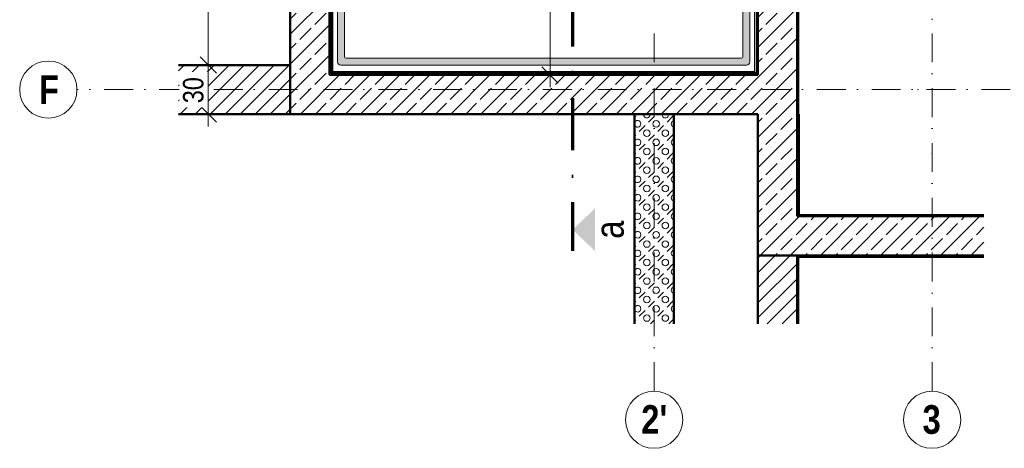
# Model space of a CAD drawing. Header units: metres. Extents: x -58265 to 688021, y -56222 to 35250.
# Tile 12 of 67: x 522865 to 528886, y -52907 to -50285. Entities that reach past the tile are written whole.
import ezdxf

# ---------------------------------------------------------------- set-up
doc = ezdxf.new("R2010")
doc.units = ezdxf.units.M
doc.header["$LTSCALE"] = 0.05
doc.header["$PDSIZE"] = 0.8
for name, pattern in [('Strichlinie_ eng', [46, 30, -16]), ('Strichpunktlinie', [13405.555248, 7055.555344, -3527.777672, 0, -2822.222233]), ('Strichpunktlinie_ lang', [12700, 6350, -3175, 0, -3175]), ('Wipeout_Contour', [20000, 0, -20000])]:
    doc.linetypes.add(name, pattern=pattern)
for name, color, linetype in [('A_1_Bauteilschraffuren', 7, 'Continuous'), ('A_1_Schraffuren', 7, 'Continuous'), ('A_1_Treppen', 7, 'Continuous'), ('A_1_Wände_Innen_Massiv', 7, 'Continuous'), ('A_4_Detail_Inhalt', 7, 'Continuous'), ('A_5_Detail_Bemaßung', 7, 'Continuous'), ('A_5_Detail_Inhalt', 7, 'Continuous')]:
    doc.layers.add(name, color=color, linetype=linetype)
doc.styles.add('ERSTELLTER_STIL_2', font='txt')
doc.styles.add('ERSTELLTER_STIL_4', font='txt')
doc.dimstyles.new('ERSTELLTER_STIL__1', dxfattribs={"dimtxt": 125, "dimasz": 95, "dimexe": 0.18, "dimexo": 0.0625, "dimgap": 0, "dimtad": 1, "dimlfac": 0.001, "dimzin": 0, "dimdsep": 46, "dimtxsty": 'ERSTELLTER_STIL_2', "dimblk": 'ARROWHEAD_6', "dimblk1": 'ARROWHEAD_6', "dimblk2": 'ARROWHEAD_6', "dimcen": 0.09, "dimse1": 1, "dimse2": 1, "dimclrd": 7, "dimclre": 7, "dimclrt": 7, "dimazin": 0, "dimtfac": 1, "dimtdec": 4, "dimtmove": 2, "dimatfit": 3, "dimfxl": 1, "dimtolj": 1, "dimtzin": 0, "dimarcsym": 0})
doc.dimstyles.new('ERSTELLTER_STIL__2', dxfattribs={"dimtxt": 125, "dimasz": 95, "dimexe": 0.18, "dimexo": 0.0625, "dimgap": 0, "dimtad": 1, "dimlfac": 0.001, "dimzin": 0, "dimdsep": 46, "dimtxsty": 'ERSTELLTER_STIL_2', "dimblk": 'ARROWHEAD_6', "dimblk1": 'ARROWHEAD_6', "dimblk2": 'ARROWHEAD_6', "dimcen": 0.09, "dimse1": 1, "dimse2": 1, "dimclrd": 7, "dimclre": 7, "dimclrt": 7, "dimazin": 0, "dimtfac": 1, "dimtdec": 4, "dimtmove": 0, "dimatfit": 3, "dimfxl": 1, "dimtolj": 1, "dimtzin": 0, "dimarcsym": 0})
pattern_1 = [(45, (521223.22, -54588.84), (-91.9239, 91.9239), []), (45, (521177.26, -54542.88), (-91.9239, 91.9239), [97.5, -32.5])]
pattern_2 = [(0, (521223.22, -54588.84), (0, 86.60254), [0, -50]), (0, (521248.22, -54545.54), (0, 86.60254), [0, -50])]
pattern_3 = [(45, (521223.223, -54588.84), (-45.96194, 45.96194), [])]

# ---------------------------------------------------------------- blocks, each defined once
blk = doc.blocks.new('*X16', base_point=(521223.2, -54588.8))
at = {"layer": 'A_1_Bauteilschraffuren', "color": 253, "linetype": 'Continuous', "lineweight": 15}
for p, q in [((526623.9, -50885.2), (526632.6, -50876.5)), ((526653.8, -50968.5), (526689.2, -50933.1)), ((526710.4, -50911.9), (526745.7, -50876.5)), ((526766.9, -50968.5), (526802.3, -50933.1)), ((526823.5, -50911.9), (526858.9, -50876.5)), ((526623.9, -50998.3), (526632.6, -50989.7)), ((526710.4, -51025), (526745.7, -50989.7)), ((526823.5, -51025), (526858.9, -50989.7)), ((526653.8, -51081.6), (526689.2, -51046.2)), ((526766.9, -51081.6), (526802.3, -51046.2)), ((526623.9, -51111.5), (526632.6, -51102.8)), ((526710.4, -51138.2), (526745.7, -51102.8)), ((526823.5, -51138.2), (526858.9, -51102.8)), ((526653.8, -51194.7), (526689.2, -51159.4)), ((526766.9, -51194.7), (526802.3, -51159.4)), ((526623.9, -51224.6), (526632.6, -51215.9)), ((526710.4, -51251.3), (526745.7, -51215.9)), ((526823.5, -51251.3), (526858.9, -51215.9)), ((526653.8, -51307.9), (526689.2, -51272.5)), ((526766.9, -51307.9), (526802.3, -51272.5)), ((526623.9, -51337.7), (526632.6, -51329.1)), ((526710.4, -51364.4), (526745.7, -51329.1)), ((526823.5, -51364.4), (526858.9, -51329.1)), ((526653.8, -51421), (526689.2, -51385.6)), ((526766.9, -51421), (526802.3, -51385.6)), ((526623.9, -51450.9), (526632.6, -51442.2)), ((526710.4, -51477.6), (526745.7, -51442.2)), ((526823.5, -51477.6), (526858.9, -51442.2)), ((526653.8, -51534.1), (526689.2, -51498.8)), ((526766.9, -51534.1), (526802.3, -51498.8)), ((526623.9, -51564), (526632.6, -51555.4)), ((526710.4, -51590.7), (526745.7, -51555.4)), ((526823.5, -51590.7), (526858.9, -51555.4)), ((526653.8, -51647.3), (526689.2, -51611.9)), ((526766.9, -51647.3), (526802.3, -51611.9)), ((526623.9, -51677.1), (526632.6, -51668.5)), ((526710.4, -51703.8), (526745.7, -51668.5)), ((526823.5, -51703.8), (526858.9, -51668.5)), ((526653.8, -51760.4), (526689.2, -51725.1)), ((526766.9, -51760.4), (526802.3, -51725.1)), ((526623.9, -51790.3), (526632.6, -51781.6)), ((526653.8, -51873.5), (526689.2, -51838.2)), ((526710.4, -51817), (526745.7, -51781.6)), ((526766.9, -51873.5), (526802.3, -51838.2)), ((526823.5, -51817), (526858.9, -51781.6)), ((526623.9, -51903.4), (526632.6, -51894.8)), ((526710.4, -51930.1), (526745.7, -51894.8)), ((526823.5, -51930.1), (526858.9, -51894.8)), ((526653.8, -51986.7), (526689.2, -51951.3)), ((526766.9, -51986.7), (526802.3, -51951.3)), ((526623.9, -52016.6), (526632.6, -52007.9)), ((526710.4, -52043.3), (526745.7, -52007.9)), ((526823.5, -52043.3), (526858.9, -52007.9)), ((526653.8, -52099.8), (526689.2, -52064.5)), ((526766.9, -52099.8), (526802.3, -52064.5)), ((526623.9, -52129.7), (526632.6, -52121)), ((526721.3, -52145.5), (526745.7, -52121)), ((526834.4, -52145.5), (526858.9, -52121))]:
    blk.add_line(p, q, dxfattribs=at)
for centre in [(526756.3, -50922.5), (526699.8, -50979.1), (526812.9, -50979.1), (526756.3, -51035.6), (526699.8, -51092.2), (526812.9, -51092.2), (526756.3, -51148.8), (526699.8, -51205.3), (526812.9, -51205.3), (526756.3, -51261.9), (526699.8, -51318.5), (526756.3, -51375), (526812.9, -51318.5), (526699.8, -51431.6), (526812.9, -51431.6), (526756.3, -51488.2), (526699.8, -51544.7), (526812.9, -51544.7), (526756.3, -51601.3), (526699.8, -51657.9), (526812.9, -51657.9), (526756.3, -51714.5), (526699.8, -51771), (526812.9, -51771), (526756.3, -51827.6), (526699.8, -51884.2), (526812.9, -51884.2), (526756.3, -51940.7), (526699.8, -51997.3), (526812.9, -51997.3), (526756.3, -52053.9), (526699.8, -52110.4), (526812.9, -52110.4)]:
    blk.add_circle(centre, 20, dxfattribs=at)
for centre, start, end in [((526699.8, -50865.9), 172.36261, 7.63739), ((526812.9, -50865.9), 172.36261, 7.63739), ((526643.2, -50922.5), 195.62796, 164.37204), ((526869.5, -50922.5), 106.06572, 253.93428), ((526643.2, -51035.6), 195.62796, 164.37204), ((526869.5, -51035.6), 106.06572, 253.93428), ((526643.2, -51148.8), 195.62796, 164.37204), ((526869.5, -51148.8), 106.06572, 253.93428), ((526643.2, -51261.9), 195.62796, 164.37204), ((526869.5, -51261.9), 106.06572, 253.93428), ((526643.2, -51375), 195.62796, 164.37204), ((526869.5, -51375), 106.06572, 253.93428), ((526643.2, -51488.2), 195.62796, 164.37204), ((526869.5, -51488.2), 106.06572, 253.93428), ((526643.2, -51601.3), 195.62796, 164.37204), ((526869.5, -51601.3), 106.06572, 253.93428), ((526643.2, -51714.5), 195.62796, 164.37204), ((526869.5, -51714.5), 106.06572, 253.93428), ((526643.2, -51827.6), 195.62796, 164.37204), ((526869.5, -51827.6), 106.06572, 253.93428), ((526643.2, -51940.7), 195.62796, 164.37204), ((526869.5, -51940.7), 106.06572, 253.93428), ((526643.2, -52053.9), 195.62796, 164.37204), ((526869.5, -52053.9), 106.06572, 253.93428)]:
    blk.add_arc(centre, 20, start, end, dxfattribs=at)
blk = doc.blocks.new('*D20', base_point=(521223.2, -54588.8))
at = {"layer": 'A_5_Detail_Bemaßung', "color": 7, "linetype": 'Continuous', "lineweight": 15}
for p, q in [((523967.8, -50513.3), (524067.8, -50613.3)), ((524111.6, -50563.3), (523924.1, -50563.3)), ((524017.8, -50863.3), (524017.8, -50563.3)), ((523967.8, -50813.3), (524067.8, -50913.3)), ((524111.6, -50863.3), (523924.1, -50863.3)), ((524017.8, -50938.3), (524017.8, -50863.3))]:
    blk.add_line(p, q, dxfattribs=at)
at = {"color": 254, "linetype": 'Wipeout_Contour', "lineweight": 0, "ltscale": 2105504.795838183}
blk.add_wipeout([(524015, -50821.3), (524015, -50605.3), (523840, -50605.3), (523840, -50821.3)], dxfattribs=at).dxf.layer = 'A_1_Schraffuren'
at = {"layer": 'A_5_Detail_Bemaßung', "color": 7, "lineweight": 15, "insert": (523990, -50796.3), "char_height": 125, "attachment_point": 7, "rotation": 90, "style": 'ERSTELLTER_STIL_2'}
blk.add_mtext('\\A1;{\\pql;\\fSwis721 Cn BT|b0|i0|c0|p0;\\W1.000000;30}', dxfattribs=at)
blk = doc.blocks.new('ARROWHEAD_6')
at = {"color": 0, "linetype": 'Continuous', "lineweight": 0}
for p, q in [((0, 0), (-1, 0)), ((-0.5, -0.5), (0.5, 0.5))]:
    blk.add_line(p, q, dxfattribs=at)
blk = doc.blocks.new('*D22', base_point=(521223.2, -54588.8))
at = {"layer": 'A_5_Detail_Bemaßung', "color": 7, "linetype": 'Continuous', "lineweight": 15}
for p, q in [((523967.8, -46398.3), (524067.8, -46498.3)), ((524111.6, -46448.3), (523924.1, -46448.3)), ((524017.8, -50563.3), (524017.8, -46448.3)), ((523967.8, -50513.3), (524067.8, -50613.3)), ((524111.6, -50563.3), (523924.1, -50563.3))]:
    blk.add_line(p, q, dxfattribs=at)
at = {"color": 254, "linetype": 'Wipeout_Contour', "lineweight": 0, "ltscale": 2104683.630318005}
blk.add_wipeout([(524014.1, -48699.8), (524014.1, -48311.8), (523846.6, -48311.8), (523846.6, -48699.8)], dxfattribs=at).dxf.layer = 'A_1_Schraffuren'
at = {"layer": 'A_5_Detail_Bemaßung', "color": 7, "lineweight": 15, "insert": (524024, -48678.5), "char_height": 125, "attachment_point": 7, "rotation": 90, "style": 'ERSTELLTER_STIL_2'}
blk.add_mtext('\\A1;{\\pql;\\fSwis721 Cn BT|b0|i0|c0|p0;\\W1.000000;4,11\\fSwis721 Cn BT|b0|i0|c0|p0;\\W1.000000;\\A1{\\H.66x;\\S5^  ;}}', dxfattribs=at)
blk = doc.blocks.new('*D67', base_point=(521223.2, -54588.8))
at = {"layer": 'A_5_Detail_Bemaßung', "color": 7, "linetype": 'Continuous', "lineweight": 15}
for p, q in [((526158.1, -49689.3), (526058.1, -49589.3)), ((526108.1, -49639.3), (526108.1, -49564.3)), ((526201.8, -49639.3), (526014.3, -49639.3)), ((526108.1, -50623.3), (526108.1, -49639.3)), ((526058.1, -50573.3), (526158.1, -50673.3)), ((526201.8, -50623.3), (526014.3, -50623.3)), ((526108.1, -50698.3), (526108.1, -50623.3))]:
    blk.add_line(p, q, dxfattribs=at)
at = {"color": 254, "linetype": 'Wipeout_Contour', "lineweight": 0, "ltscale": 2113576.639821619}
blk.add_wipeout([(526101.5, -50266.7), (526101.5, -49926), (525926.5, -49926), (525926.5, -50266.7)], dxfattribs=at).dxf.layer = 'A_1_Schraffuren'
at = {"layer": 'A_5_Detail_Bemaßung', "color": 7, "lineweight": 15, "insert": (526076.5, -50241.7), "char_height": 125, "attachment_point": 7, "rotation": 90, "style": 'ERSTELLTER_STIL_2'}
blk.add_mtext('\\A1;{\\pql;\\fSwis721 Cn BT|b0|i0|c0|p0;\\W1.000000;1,00}', dxfattribs=at)

msp = doc.modelspace()

# ---------------------------------------------------------------- hatches: boundary and pattern name
at = {"layer": 'A_1_Bauteilschraffuren', "linetype": 'Continuous', "lineweight": 15}
h = msp.add_hatch(dxfattribs=at)
h.set_pattern_fill('Beton__Stahlbeton_0002', color=253, style=0, pattern_type=2)
h.set_pattern_definition(pattern_1)
h.paths.add_polyline_path([(527618.936, -46448.264), (527378.936, -46448.264), (527378.936, -50623.264), (524758.936, -50623.264), (524758.936, -46448.264), (524518.936, -46448.264), (524518.936, -50863.264), (527378.936, -50863.264), (527378.936, -51728.264), (528761.422, -51728.264), (528761.422, -51488.264), (527618.936, -51488.264)])
at = {"layer": 'A_1_Bauteilschraffuren', "linetype": 'Continuous', "lineweight": 13}
h = msp.add_hatch(dxfattribs=at)
h.set_pattern_fill('Verputz_0002', color=251, style=0, pattern_type=2)
h.set_pattern_definition(pattern_2)
h.paths.add_polyline_path([(524758.936, -46448.264), (524758.936, -50613.264), (524768.936, -50613.264), (524768.936, -46448.264)])
h = msp.add_hatch(dxfattribs=at)
h.set_pattern_fill('Verputz_0002', color=251, style=0, pattern_type=2)
h.set_pattern_definition(pattern_2)
h.paths.add_polyline_path([(527368.936, -50613.264), (527378.936, -50613.264), (527378.936, -46448.264), (527368.936, -46448.264)])
h = msp.add_hatch(dxfattribs=at)
h.set_pattern_fill('Verputz_0002', color=251, style=0, pattern_type=2)
h.set_pattern_definition(pattern_2)
h.paths.add_polyline_path([(527618.936, -46448.264), (527618.936, -50863.264), (527628.936, -50863.264), (527628.936, -46448.264)])
at = {"layer": 'A_1_Bauteilschraffuren', "linetype": 'Continuous', "lineweight": 15}
h = msp.add_hatch(dxfattribs=at)
h.set_pattern_fill('MW_Kalksandstein_0002', color=253, style=0, pattern_type=2)
h.set_pattern_definition(pattern_3)
h.paths.add_polyline_path([(523835.062, -50863.264), (524518.936, -50863.264), (524518.936, -50563.264), (523835.062, -50563.264)])
at = {"layer": 'A_1_Bauteilschraffuren', "linetype": 'Continuous', "lineweight": 13}
h = msp.add_hatch(dxfattribs=at)
h.set_pattern_fill('Verputz_0002', color=251, style=0, pattern_type=2)
h.set_pattern_definition(pattern_2)
h.paths.add_polyline_path([(524758.936, -50613.264), (524758.936, -50623.264), (524768.936, -50623.264), (524768.936, -50613.264)])
h = msp.add_hatch(dxfattribs=at)
h.set_pattern_fill('Verputz_0002', color=251, style=0, pattern_type=2)
h.set_pattern_definition(pattern_2)
h.paths.add_polyline_path([(526743.936, -50613.264), (524768.936, -50613.264), (524768.936, -50623.264), (526743.936, -50623.264)])
h = msp.add_hatch(dxfattribs=at)
h.set_pattern_fill('Verputz_0002', color=251, style=0, pattern_type=2)
h.set_pattern_definition(pattern_2)
h.paths.add_polyline_path([(527368.936, -50613.264), (526743.936, -50613.264), (526743.936, -50623.264), (527368.936, -50623.264)])
h = msp.add_hatch(dxfattribs=at)
h.set_pattern_fill('Verputz_0002', color=251, style=0, pattern_type=2)
h.set_pattern_definition(pattern_2)
h.paths.add_polyline_path([(527368.936, -50613.264), (527368.936, -50623.264), (527378.936, -50623.264), (527378.936, -50613.264)])
h = msp.add_hatch(dxfattribs=at)
h.set_pattern_fill('Verputz_0002', color=251, style=0, pattern_type=2)
h.set_pattern_definition(pattern_2)
h.paths.add_polyline_path([(527628.936, -51478.264), (527628.936, -50863.264), (527618.936, -50863.264), (527618.936, -51478.264)])
h = msp.add_hatch(dxfattribs=at)
h.set_pattern_fill('Verputz_0002', color=251, style=0, pattern_type=2)
h.set_pattern_definition(pattern_2)
h.paths.add_polyline_path([(527618.936, -51488.264), (527619.321, -51488.264), (527628.936, -51478.264), (527618.936, -51478.264)])
h = msp.add_hatch(dxfattribs=at)
h.set_pattern_fill('Verputz_0002', color=251, style=0, pattern_type=2)
h.set_pattern_definition(pattern_2)
h.paths.add_polyline_path([(527628.936, -51478.264), (527619.321, -51488.264), (527628.936, -51488.264)])
h = msp.add_hatch(dxfattribs=at)
h.set_pattern_fill('Verputz_0002', color=251, style=0, pattern_type=2)
h.set_pattern_definition(pattern_2)
h.paths.add_polyline_path([(527628.936, -51478.264), (527628.936, -51488.264), (528761.422, -51488.264), (528761.422, -51478.264)])
at = {"layer": 'A_1_Bauteilschraffuren', "linetype": 'Continuous', "lineweight": 15}
h = msp.add_hatch(dxfattribs=at)
h.set_pattern_fill('Beton__Stahlbeton_0002', color=253, style=0, pattern_type=2)
h.set_pattern_definition(pattern_1)
h.paths.add_polyline_path([(527618.936, -51488.264), (527618.936, -51488.664), (527619.321, -51488.264)])
h = msp.add_hatch(dxfattribs=at)
h.set_pattern_fill('MW_Kalksandstein_0002', color=253, style=0, pattern_type=2)
h.set_pattern_definition(pattern_3)
h.paths.add_polyline_path([(527378.936, -51728.264), (527378.936, -51738.264), (527618.936, -51738.264), (527618.936, -51728.264)])
h = msp.add_hatch(dxfattribs=at)
h.set_pattern_fill('MW_Kalksandstein_0002', color=253, style=0, pattern_type=2)
h.set_pattern_definition(pattern_3)
h.paths.add_polyline_path([(527618.936, -51738.264), (527378.936, -51738.264), (527378.936, -52145.48), (527618.936, -52145.48)])
at = {"layer": 'A_1_Bauteilschraffuren', "linetype": 'Continuous', "lineweight": 13}
h = msp.add_hatch(dxfattribs=at)
h.set_pattern_fill('Verputz_0002', color=251, style=0, pattern_type=2)
h.set_pattern_definition(pattern_2)
h.paths.add_polyline_path([(527618.936, -51728.264), (527618.936, -52145.48), (527628.936, -52145.48), (527628.936, -51728.264)])
h = msp.add_hatch(dxfattribs=at)
h.set_pattern_fill('Verputz_0002', color=251, style=0, pattern_type=2)
h.set_pattern_definition(pattern_2)
h.paths.add_polyline_path([(528761.422, -51728.264), (527628.936, -51728.264), (527628.936, -51738.264), (528761.422, -51738.264)])
at = {"layer": 'A_1_Schraffuren', "linetype": 'Continuous', "lineweight": 18}
msp.add_hatch(color=8, dxfattribs=at).paths.add_polyline_path([(527286.936, -50511.264, -0.41421356), (527276.936, -50521.264), (524860.936, -50521.264, -0.41421356), (524850.936, -50511.264), (524850.936, -48523.799), (524808.936, -48532.294), (524808.936, -50543.264, 0.41421356), (524828.936, -50563.264), (527308.936, -50563.264, 0.41421356), (527328.936, -50543.264), (527328.936, -46858.264, 1), (527286.936, -46858.264)])

# ---------------------------------------------------------------- linework, layer by layer
at = {"color": 7, "linetype": 'Strichpunktlinie', "lineweight": 15, "ltscale": 0.5}
for p in [(528357.506, -50713.264), (528357.506, -50713.264), (528443.936, -51106.009), (528443.936, -51106.009)]:
    msp.add_point(p, dxfattribs=at)
at = {"layer": 'A_1_Treppen', "color": 7, "linetype": 'Strichlinie_ eng', "lineweight": 13, "ltscale": 0.5}
for p, q in [((524768.936, -49363.264), (524768.936, -50613.264)), ((527368.936, -50613.264), (527368.936, -49363.264)), ((524768.936, -50613.264), (527368.936, -50613.264))]:
    msp.add_line(p, q, dxfattribs=at)
at = {"layer": 'A_1_Treppen', "color": 7, "linetype": 'Continuous', "lineweight": 13}
msp.add_lwpolyline([(525978.936, -49418.362), (524778.936, -49418.362), (524778.936, -50603.264), (527358.936, -50603.264), (527358.936, -49718.264), (526148.936, -49718.264), (526148.936, -49636.585)], dxfattribs=at)
at = {"layer": 'A_1_Wände_Innen_Massiv', "color": 7, "linetype": 'Continuous', "lineweight": 50}
for p, q in [((524758.936, -50623.264), (524758.936, -46448.264)), ((527378.936, -46448.264), (527378.936, -50623.264)), ((527618.936, -50623.264), (527618.936, -46448.264)), ((524518.936, -50563.264), (524518.936, -50863.264)), ((524518.936, -50563.264), (524518.936, -50863.264)), ((524768.936, -50623.264), (524758.936, -50623.264)), ((524768.936, -50623.264), (524758.936, -50623.264)), ((526743.936, -50623.264), (524768.936, -50623.264)), ((527368.936, -50623.264), (526743.936, -50623.264)), ((527378.936, -50623.264), (527368.936, -50623.264)), ((527378.936, -50623.264), (527368.936, -50623.264)), ((527618.936, -50863.264), (527618.936, -50623.264)), ((527368.936, -50863.264), (527378.936, -50863.264)), ((527368.936, -50863.264), (527378.936, -50863.264)), ((527618.936, -51488.264), (527618.936, -50863.264)), ((527618.936, -51488.264), (527619.321, -51488.264)), ((527618.936, -51488.264), (527619.321, -51488.264)), ((527619.321, -51488.264), (527628.936, -51488.264)), ((527619.321, -51488.264), (527628.936, -51488.264)), ((528761.422, -51488.264), (527628.936, -51488.264)), ((527378.936, -51728.264), (527388.552, -51728.264)), ((527378.936, -51728.264), (527388.552, -51728.264)), ((527618.936, -51728.264), (527378.936, -51728.264)), ((527618.936, -51728.264), (527388.552, -51728.264)), ((527388.552, -51728.264), (527618.936, -51728.264)), ((527388.552, -51728.264), (527618.936, -51728.264)), ((527618.936, -51738.264), (527618.936, -51728.264)), ((527618.936, -51738.264), (527618.936, -51728.264)), ((527618.936, -51728.264), (528761.422, -51728.264)), ((527618.936, -52145.48), (527618.936, -51738.264))]:
    msp.add_line(p, q, dxfattribs=at)
for points in [[(524768.936, -50613.264), (524768.936, -46448.264)], [(524518.936, -50563.264), (523835.062, -50563.264)], [(526743.936, -50613.264), (524768.936, -50613.264)], [(527368.936, -50613.264), (526743.936, -50613.264)], [(523835.062, -50863.264), (524518.936, -50863.264)], [(524518.936, -50863.264), (526743.936, -50863.264)], [(526623.936, -50863.264), (526623.936, -52145.48)], [(526743.936, -50863.264), (527368.936, -50863.264)], [(526863.936, -52145.48), (526863.936, -50863.264)], [(527378.936, -50863.264), (527378.936, -51728.264)], [(527628.936, -51478.264), (527628.936, -50863.264)], [(527378.936, -51728.264), (527378.936, -52145.48)]]:
    msp.add_lwpolyline(points, dxfattribs=at)
at = {"layer": 'A_1_Wände_Innen_Massiv', "color": 7, "linetype": 'Continuous', "lineweight": 25}
for points in [[(527368.936, -46448.264), (527368.936, -50613.264)], [(527628.936, -50863.264), (527628.936, -46448.264)], [(527378.936, -50863.264), (527368.936, -50863.264)], [(528761.422, -51478.264), (527628.936, -51478.264)], [(527378.936, -51738.264), (527378.936, -51728.264)], [(527628.936, -51738.264), (528761.422, -51738.264)], [(527628.936, -52145.48), (527628.936, -51738.264)]]:
    msp.add_lwpolyline(points, dxfattribs=at)
at = {"layer": 'A_1_Wände_Innen_Massiv', "color": 7, "linetype": 'Continuous', "lineweight": 50}
for p in [(524768.936, -50863.264), (524768.936, -50863.264), (527378.936, -51738.264), (527378.936, -51738.264)]:
    msp.add_point(p, dxfattribs=at)
at = {"layer": 'A_4_Detail_Inhalt', "color": 7, "linetype": 'Strichpunktlinie_ lang', "lineweight": 70}
msp.add_line((526245.961, -43145.033), (526245.961, -51700.002), dxfattribs=at)
at = {"layer": 'A_4_Detail_Inhalt', "color": 7, "linetype": 'Continuous', "lineweight": 15, "flags": 128}
msp.add_lwpolyline([(524850.936, -48523.799), (524850.936, -50511.264, 0.41421356), (524860.936, -50521.264), (527276.936, -50521.264, 0.41421356), (527286.936, -50511.264), (527286.936, -46858.264, -1), (527328.936, -46858.264), (527328.936, -50543.264, -0.41421356), (527308.936, -50563.264), (524828.936, -50563.264, -0.41421356), (524808.936, -50543.264), (524808.936, -48532.294)], format="xyb", close=True, dxfattribs=at)
at = {"layer": 'A_5_Detail_Inhalt', "color": 7, "linetype": 'Strichpunktlinie', "lineweight": 15, "ltscale": 0.5}
for p, q in [((528443.936, -52557.42), (528443.936, -41312.262)), ((526743.936, -52557.42), (526743.936, -50358.725)), ((529257.506, -50713.264), (523214.82, -50713.264))]:
    msp.add_line(p, q, dxfattribs=at)
at = {"layer": 'A_5_Detail_Inhalt', "color": 7, "linetype": 'Continuous', "lineweight": 15}
for centre in [(523039.82, -50713.264), (526743.936, -52732.42), (528443.936, -52732.42)]:
    msp.add_circle(centre, 175, dxfattribs=at)

# ---------------------------------------------------------------- block references
at = {"layer": 'A_1_Bauteilschraffuren', "color": 253, "linetype": 'Continuous', "lineweight": 15}
msp.add_blockref('*X16', (521223.223, -54588.839), dxfattribs=at)

# ---------------------------------------------------------------- texts
at = {"layer": 'A_5_Detail_Inhalt', "color": 7, "linetype": 'Continuous', "lineweight": 20, "char_height": 175, "attachment_point": 1, "style": 'ERSTELLTER_STIL_4'}
for s, insert in [('\\A1;{\\pql;\\pt0;\\fSwis721 Cn BT|b1|i0|c0|p0;\\W1.000000;F}', (522982.797, -50625.308)), ("\\A1;{\\pql;\\pt0;\\fSwis721 Cn BT|b1|i0|c0|p0;\\W1.000000;2'}", (526665.551, -52643.325)), ('\\A1;{\\pql;\\pt0;\\fSwis721 Cn BT|b1|i0|c0|p0;\\W1.000000;3}', (528385.603, -52643.325))]:
    msp.add_mtext(s, dxfattribs=dict(at, insert=insert))

# ---------------------------------------------------------------- next in the draw order: dimensions: what is measured, and where the dimension line sits
at = {"layer": 'A_5_Detail_Bemaßung', "color": 7, "linetype": 'Continuous', "lineweight": 15}
dim = msp.add_linear_dim(base=(526108.059, -49639.264), p1=(526116.461, -50623.264), p2=(526076.193, -49639.264), angle=90, text='1,00', dimstyle='ERSTELLTER_STIL__1', dxfattribs=at)
dim.commit()
dim.dimension.update_dxf_attribs({"geometry": '*D67', "text_midpoint": (526013.991, -50079.842), "dimtype": 160, "text_rotation": 90})
dim = msp.add_linear_dim(base=(524017.817, -50563.264), p1=(524384.765, -50863.264), p2=(524394.16, -50563.264), angle=90, dimstyle='ERSTELLTER_STIL__1', dxfattribs=at)
dim.commit()
dim.dimension.update_dxf_attribs({"geometry": '*D20', "text_midpoint": (523927.529, -50701.144), "dimtype": 160, "text_rotation": 90})

# ---------------------------------------------------------------- next in the draw order: wipeouts: each hides what was drawn before it
at = {"color": 7, "linetype": 'Wipeout_Contour', "lineweight": 100, "ltscale": 2115976.40129198}
msp.add_wipeout([(526334.504, -51745.144), (526334.504, -51395.144), (526614.208, -51395.144), (526614.208, -51745.144)], dxfattribs=at).dxf.layer = 'A_4_Detail_Inhalt'

# ---------------------------------------------------------------- next in the draw order: hatches: boundary and pattern name
at = {"layer": 'A_1_Schraffuren', "linetype": 'Continuous', "lineweight": 15}
msp.add_hatch(color=7, dxfattribs=at).paths.add_polyline_path([(526245.961, -51570.144), (526382.104, -51700.002), (526382.104, -51440.286)])

# ---------------------------------------------------------------- next in the draw order: texts
at = {"layer": 'A_4_Detail_Inhalt', "color": 7, "linetype": 'Continuous', "lineweight": 100, "insert": (526472.268, -51570.144), "char_height": 175, "attachment_point": 5, "rotation": 90, "style": 'ERSTELLTER_STIL_2'}
msp.add_mtext('\\A1;{\\pqc;\\fSwis721 Cn BT|b0|i0|c0|p0;\\W1.000000;a}', dxfattribs=at)

# ---------------------------------------------------------------- next in the draw order: dimensions: what is measured, and where the dimension line sits
at = {"layer": 'A_5_Detail_Bemaßung', "color": 7, "linetype": 'Continuous', "lineweight": 15}
dim = msp.add_linear_dim(base=(524017.81735, -46448.26412), p1=(524394.16002, -50563.26413), p2=(524518.93634, -46448.26412), angle=90, dimstyle='ERSTELLTER_STIL__2', dxfattribs=at)
dim.commit()
dim.dimension.update_dxf_attribs({"geometry": '*D22', "text_midpoint": (523930.31735, -48348.395), "dimtype": 160, "text_rotation": 90})

# ---------------------------------------------------------------- next in the draw order: linework, layer by layer
at = {"layer": 'A_1_Wände_Innen_Massiv', "color": 7, "linetype": 'Continuous', "lineweight": 50}
msp.add_lwpolyline([(524518.936, -46448.264), (524518.936, -50563.264)], dxfattribs=at)

doc.saveas('drawing.dxf')
